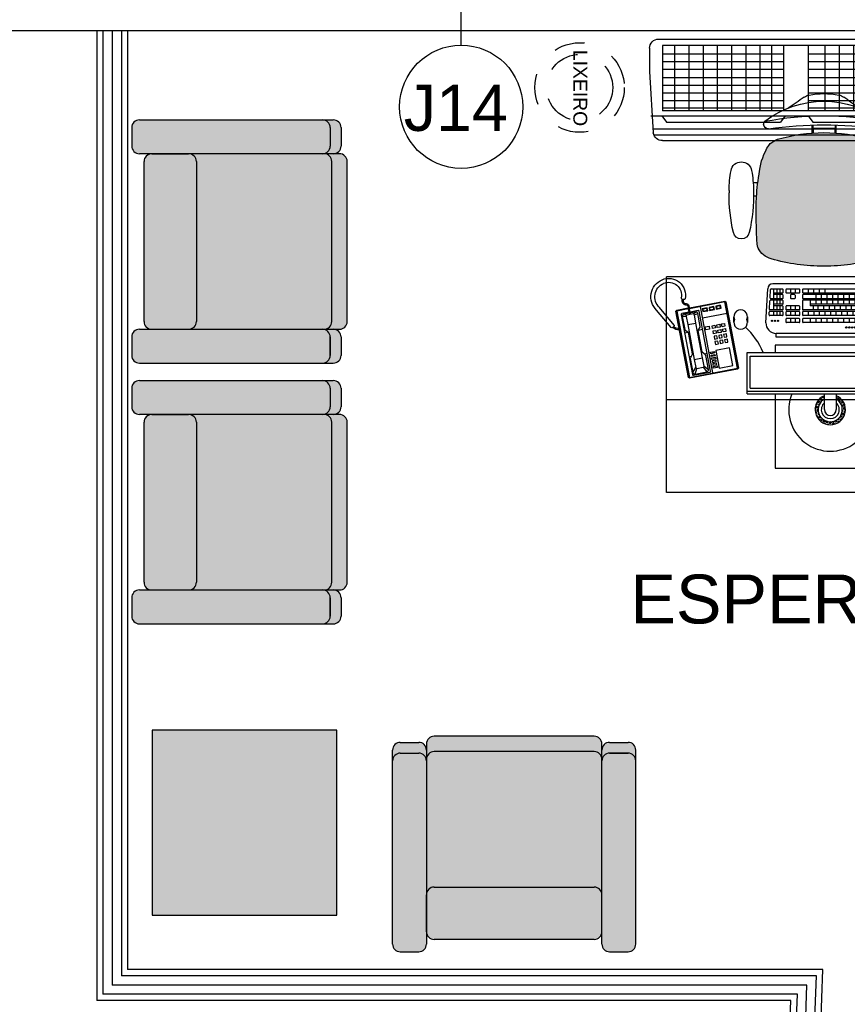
# Model space of a CAD drawing. Header units: inches. Extents: x 340 to 434, y 14 to 254.
# Tile 175 of 182: x 427.18 to 429.87, y 156.47 to 159.66. Entities that reach past the tile are written whole.
import ezdxf

# ---------------------------------------------------------------- set-up
doc = ezdxf.new("R2010")
doc.units = ezdxf.units.IN
doc.header["$MEASUREMENT"] = 0
doc.linetypes.add('HIDDEN', pattern=[9.525, 6.35, -3.175])
for name, color, linetype in [('TJ-DRYWALL', 132, 'Continuous'), ('TJ-ESQUADRIA1', 1, 'Continuous'), ('TJ-LADEVIDRO', 11, 'Continuous'), ('TJ-MOBILIÁRIO', 2, 'Continuous'), ('TJ-MOBILIÁRIOEXISTENTE', 2, 'Continuous'), ('TJ-SPLIT', 142, 'Continuous'), ('TJ-TEXTO03 1PARA100', 3, 'Continuous'), ('TJ-TEXTOESQUADRIA', 200, 'Continuous')]:
    doc.layers.add(name, color=color, linetype=linetype)
doc.styles.add('ARIAL', font='arial.ttf')
doc.styles.get("Standard").update_dxf_attribs({"font": 'arial.ttf'})
doc.linetypes.add('BATTING', pattern='A,0.00254,-2.54,[134,ltypeshp.shx,S=2.54,R=0,X=-2.54,Y=0],-5.08,[134,ltypeshp.shx,S=2.54,R=180,X=2.54,Y=0],-2.54', length=10.16254)

# ---------------------------------------------------------------- blocks, each defined once
blk = doc.blocks.new('SOFÁ 1 LUG')
at = {"layer": 'TJ-MOBILIÁRIO'}
h = blk.add_hatch(color=245, dxfattribs=at)
h.dxf.hatch_style = 1
h.paths.add_polyline_path([(-0.285, 0.015, 0.414214), (-0.31, 0.04), (-0.37, 0.04, 0.414214), (-0.395, 0.015), (-0.395, -0.58, 0.414214), (-0.37, -0.605), (-0.31, -0.605, 0.414214), (-0.285, -0.58)])
h.paths.add_polyline_path([(0.285, -0.025, 0.414214), (0.26, 0), (-0.26, 0, 0.414214), (-0.285, -0.025), (-0.285, -0.145, 0.414214), (-0.26, -0.17), (0.26, -0.17, 0.414214), (0.285, -0.145)])
h.paths.add_polyline_path([(0.395, 0.015, 0.414214), (0.37, 0.04), (0.31, 0.04, 0.414214), (0.285, 0.015), (0.285, -0.58, 0.414214), (0.31, -0.605), (0.37, -0.605, 0.414214), (0.395, -0.58)])
h.paths.add_polyline_path([(0.285, -0.145, -0.414214), (0.26, -0.17), (-0.26, -0.17, -0.414214), (-0.285, -0.145), (-0.285, -0.58), (-0.285, -0.585, 0.414214), (-0.26, -0.61), (0.26, -0.61, 0.414214), (0.285, -0.585)])
h.paths.add_polyline_path([(0.285, -0.585, -0.414214), (0.26, -0.61), (-0.26, -0.61, -0.414214), (-0.285, -0.585), (-0.285, -0.635, 0.414214), (-0.26, -0.66), (0.26, -0.66, 0.414214), (0.285, -0.635)])
h.paths.add_polyline_path([(-0.285, -0.585), (-0.285, -0.58, -0.414214), (-0.31, -0.605), (-0.37, -0.605, -0.414214), (-0.395, -0.58), (-0.395, -0.615, 0.414214), (-0.37, -0.64), (-0.31, -0.64, 0.414214), (-0.285, -0.615)])
h.paths.add_polyline_path([(0.395, -0.615), (0.395, -0.58, -0.414214), (0.37, -0.605), (0.31, -0.605, -0.414214), (0.285, -0.58), (0.285, -0.585), (0.285, -0.615, 0.414214), (0.31, -0.64), (0.37, -0.64, 0.414214)])
for p, q in [((-0.31, 0.04), (-0.37, 0.04)), ((0.37, 0.04), (0.31, 0.04)), ((-0.395, 0.015), (-0.395, -0.615)), ((-0.285, 0.015), (-0.285, -0.635)), ((-0.26, 0), (0.26, 0)), ((0.285, -0.635), (0.285, 0.015)), ((0.395, 0.015), (0.395, -0.615)), ((-0.285, -0.025), (-0.285, -0.145)), ((0.285, -0.025), (0.285, -0.145)), ((0.26, -0.17), (-0.26, -0.17)), ((-0.31, -0.605), (-0.37, -0.605)), ((-0.37, -0.605), (-0.31, -0.605)), ((0.37, -0.605), (0.31, -0.605)), ((-0.26, -0.61), (0.26, -0.61)), ((-0.31, -0.64), (-0.37, -0.64)), ((-0.26, -0.66), (0.26, -0.66)), ((0.37, -0.64), (0.31, -0.64))]:
    blk.add_line(p, q, dxfattribs=at)
for centre, start, end in [((-0.37, 0.015), 90, 180), ((-0.31, 0.015), 0, 90), ((0.31, 0.015), 90, 180), ((0.37, 0.015), 0, 90), ((-0.26, -0.025), 90, 180), ((0.26, -0.025), 0, 90), ((-0.26, -0.145), 180, 270), ((0.26, -0.145), 270, 0), ((-0.37, -0.58), 180, 270), ((-0.37, -0.58), 180, 270), ((-0.31, -0.58), 270, 0), ((-0.31, -0.58), 270, 0), ((-0.26, -0.585), 180, 270), ((-0.26, -0.585), 180, 270), ((0.26, -0.585), 270, 0), ((0.31, -0.58), 180, 270), ((0.37, -0.58), 270, 0), ((-0.37, -0.615), 180, 270), ((-0.31, -0.615), 270, 0), ((-0.26, -0.635), 180, 270), ((0.26, -0.635), 270, 0), ((0.31, -0.615), 180, 270), ((0.37, -0.615), 270, 0)]:
    blk.add_arc(centre, 0.025, start, end, dxfattribs=at)
blk = doc.blocks.new('poltrona diretor giratória')
h = blk.add_hatch(color=20)
h.set_gradient(color1=(255, 63, 0), color2=(255, 63, 0), tint=0.86, name='HEMISPHERICAL')
h.paths.add_polyline_path([(0.2192, -0.3365, 0.030126), (0.2092, -0.2515, 0.112051), (0.1795, -0.168, 0.029573), (0.1748, -0.1625, 0.071823), (0.1505, -0.1482, 0.071429), (0, -0.1266, 0.071429), (-0.1505, -0.1482, 0.071823), (-0.1748, -0.1625, 0.029573), (-0.1795, -0.168, 0.112051), (-0.2092, -0.2515, 0.030126), (-0.2192, -0.3365, 0.026966), (-0.2167, -0.4907, 0.092712), (-0.2134, -0.5016, 0.218944), (-0.1721, -0.5368, 0.069011), (0, -0.5604, 0.069011), (0.1721, -0.5368, 0.218946), (0.2134, -0.5016, 0.102563), (0.2168, -0.4895, 0.026756)])
at = {"layer": 'TJ-MOBILIÁRIO'}
for p, q in [((-0.0388, -0.1022), (-0.0388, -0.128)), ((-0.0361, -0.1021), (-0.0361, -0.1278)), ((-0.0354, -0.1125), (-0.0354, -0.1277)), ((0.0356, -0.1125), (-0.0354, -0.1125)), ((0.0356, -0.1125), (0.0356, -0.1277)), ((0.0363, -0.1021), (0.0363, -0.1278)), ((0.039, -0.1022), (0.039, -0.128)), ((-0.2297, -0.2901, 0), (-0.215, -0.2901, 0)), ((0.215, -0.29, 0), (0.2299, -0.29, 0)), ((-0.2284, -0.3331, 0), (-0.219, -0.3331, 0)), ((0.219, -0.3331, 0), (0.2286, -0.3331, 0))]:
    blk.add_line(p, q, dxfattribs=at)
at = {"layer": 'TJ-MOBILIÁRIO', "linetype": 'Continuous', "ltscale": 25.4}
for p, q in [((-0.3082, -0.3147, 0), (-0.3083, -0.3221, 0)), ((-0.2283, -0.3221, 0), (-0.2284, -0.3147, 0)), ((0.3084, -0.3147, 0), (0.3085, -0.3221, 0))]:
    blk.add_line(p, q, dxfattribs=at)
at = {"layer": 'TJ-MOBILIÁRIO'}
for centre, radius, start, end in [((0, -0.2485), 0.2485, 78.8778, 101.1222), ((0, -0.3411), 0.3164, 52.5531, 127.4469), ((-0.4729, 0.5278), 0.6763, 301.8108, 307.1601), ((-0.0414, -0.0448), 0.0407, 99.1898, 124.2903), ((0.0414, -0.0448), 0.0407, 55.7097, 80.8102), ((0.4729, 0.5278), 0.6763, 232.8399, 238.1892), ((-0.181, -0.0998), 0.015, 139.1833, 180), ((0, -1.099), 1.0272, 79.2072, 100.7928), ((0.181, -0.0998), 0.015, 0, 40.8167), ((-0.1802, -0.0989), 0.0158, 182.978, 269.4431), ((0, -1.3395), 1.238, 81.623, 98.377), ((0, -0.6615), 0.5349, 89.9995, 106.342), ((0, -0.6615), 0.5349, 73.658, 90.0005), ((0.1802, -0.0989), 0.0158, 270.5569, 357.022), ((-0.113, -0.2396), 0.0988, 112.3141, 128.7465), ((0.113, -0.2396), 0.0988, 51.2535, 67.6859), ((-0.0105, -0.2752), 0.2001, 147.6271, 173.2006), ((-0.1305, -0.2048), 0.0612, 136.3456, 143.1214), ((0.1305, -0.2048), 0.0612, 36.8786, 43.6544), ((0.0105, -0.2752), 0.2001, 6.7994, 32.3729), ((0.4905, -0.3769), 0.7109, 169.839, 176.7413), ((-0.4905, -0.3769), 0.7109, 3.2587, 10.161), ((1.2113, -0.3902), 1.4315, 177.8472, 184.0258), ((-1.2113, -0.3902), 1.4315, 355.9742, 2.1528), ((-0.1862, -0.4874), 0.0307, 186.2228, 207.4103), ((-0.1544, -0.4742), 0.065, 204.8741, 254.602), ((0.1544, -0.4742), 0.065, 285.398, 335.1259), ((0.1862, -0.4874), 0.0307, 332.5897, 353.7772), ((-0.0007, 0.0717), 0.6322, 254.3071, 270.046), ((0.0007, 0.0717), 0.6322, 269.954, 285.6929)]:
    blk.add_arc(centre, radius, start, end, dxfattribs=at)
at = {"layer": 'TJ-MOBILIÁRIO', "linetype": 'Continuous', "ltscale": 25.4}
for centre, radius, start, end in [((-0.2683, -0.2557, 0), 0.034, 9.9832, 170.0168), ((0.2685, -0.2557, 0), 0.034, 9.9832, 170.0168), ((0.1213, -0.3243, 0), 0.4296, 170.0113, 178.7145), ((-0.6579, -0.3243, 0), 0.4296, 1.2855, 9.9887), ((0.6581, -0.3243, 0), 0.4296, 170.0113, 178.7145), ((-0.1211, -0.3243, 0), 0.4296, 1.2855, 9.9887), ((0.795, -0.3253, 0), 0.5665, 178.9303, 192.8326), ((0.2592, -0.3251, 0), 0.5675, 179.7013, 192.8268), ((-0.7958, -0.3251, 0), 0.5675, 347.1732, 0.2987), ((-0.259, -0.3251, 0), 0.5675, 347.1732, 0.2987), ((-0.2683, -0.4452, 0), 0.0265, 192.8268, 347.1732), ((0.2685, -0.4452, 0), 0.0265, 192.8268, 347.1732)]:
    blk.add_arc(centre, radius, start, end, dxfattribs=at)
blk = doc.blocks.new('MESA-CANTO')
at = {"layer": 'TJ-MOBILIÁRIO'}
h = blk.add_hatch(color=181, dxfattribs=at)
h.dxf.hatch_style = 1
h.paths.add_polyline_path([(0.6, 0.6), (0, 0.6), (0, 0), (0.6, 0)])
blk.add_lwpolyline([(0, 0), (0.6, 0), (0.6, 0.6), (0, 0.6)], close=True, dxfattribs=at)
blk = doc.blocks.new('COMPUTER')
at = {"layer": 'TJ-MOBILIÁRIO', "linetype": 'Continuous'}
for p, q in [((0.4653, 0.134), (0.4836, 0.134)), ((0.2336, 0.0906), (0.2336, -0.4494)), ((0.2336, 0.0906), (0.3677, 0.0906)), ((0.3677, 0.0906), (0.3677, -0.4494)), ((0.4836, 0.0897), (0.4653, 0.0897)), ((0.4641, 0.0296), (0.574, 0.0237)), ((0.5905, -0.3503), (0.5905, 0.0072)), ((0.4176, -0.3398), (0.4176, -0.0033)), ((0.4176, -0.0033), (0.4294, -0.0033)), ((0.4294, -0.3398), (0.4294, -0.0033)), ((0.4176, -0.3398), (0.4294, -0.3398)), ((0.4641, -0.3727), (0.574, -0.3668)), ((0.2336, -0.4494), (0.3677, -0.4494))]:
    blk.add_line(p, q, dxfattribs=at)
at = {"layer": 'TJ-MOBILIÁRIO', "color": 1, "linetype": 'Continuous'}
for p, q in [((0.2422, 0.0906), (0.2422, -0.4494)), ((0.2517, 0.0806), (0.2517, -0.4394)), ((0.2517, 0.0806), (0.3556, 0.0806)), ((0.3556, 0.0806), (0.3556, -0.4394)), ((0.4873, -0.0239), (0.4873, 0.0176)), ((0.5005, 0.0047), (0.4873, 0.0047)), ((0.4893, 0.0195), (0.4987, 0.019)), ((0.5005, -0.0239), (0.5005, 0.0171)), ((0.5055, -0.0239), (0.5055, 0.0166)), ((0.537, 0.0047), (0.5055, 0.0047)), ((0.5075, 0.0185), (0.5352, 0.017)), ((0.5187, -0.0239), (0.5187, 0.0047)), ((0.5238, -0.0239), (0.5238, 0.0047)), ((0.537, -0.0239), (0.537, 0.0151)), ((0.5421, -0.0239), (0.5421, 0.0146)), ((0.5735, 0.0047), (0.5421, 0.0047)), ((0.544, 0.0165), (0.5718, 0.015)), ((0.5553, -0.0239), (0.5553, 0.0047)), ((0.5603, -0.0239), (0.5603, 0.0047)), ((0.5735, -0.0239), (0.5735, 0.0131)), ((0.5005, -0.0054), (0.4873, -0.0054)), ((0.5005, -0.0156), (0.4873, -0.0156)), ((0.4986, -0.0257), (0.4892, -0.0257)), ((0.5187, -0.0054), (0.5055, -0.0054)), ((0.5187, -0.0156), (0.5055, -0.0156)), ((0.5169, -0.0257), (0.5074, -0.0257)), ((0.537, -0.0054), (0.5238, -0.0054)), ((0.537, -0.0156), (0.5238, -0.0156)), ((0.5351, -0.0257), (0.5257, -0.0257)), ((0.5553, -0.0054), (0.5421, -0.0054)), ((0.5553, -0.0156), (0.5421, -0.0156)), ((0.5534, -0.0257), (0.5439, -0.0257)), ((0.5735, -0.0054), (0.5603, -0.0054)), ((0.5735, -0.0156), (0.5603, -0.0156)), ((0.5717, -0.0257), (0.5622, -0.0257)), ((0.4645, -0.078), (0.4645, -0.0372)), ((0.4777, -0.0502), (0.4645, -0.0502)), ((0.4758, -0.0353), (0.4664, -0.0353)), ((0.4777, -0.078), (0.4777, -0.0372)), ((0.4873, -0.078), (0.4873, -0.0372)), ((0.5005, -0.0502), (0.4873, -0.0502)), ((0.4986, -0.0353), (0.4892, -0.0353)), ((0.5005, -0.078), (0.5005, -0.0372)), ((0.5055, -0.078), (0.5055, -0.0372)), ((0.5187, -0.0502), (0.5055, -0.0502)), ((0.5169, -0.0353), (0.5074, -0.0353)), ((0.5187, -0.078), (0.5187, -0.0372)), ((0.5421, -0.0631), (0.5421, -0.052)), ((0.5534, -0.0502), (0.5439, -0.0502)), ((0.5553, -0.0631), (0.5553, -0.052)), ((0.5603, -0.078), (0.5603, -0.0372)), ((0.5735, -0.0502), (0.5603, -0.0502)), ((0.5717, -0.0353), (0.5622, -0.0353)), ((0.5735, -0.078), (0.5735, -0.0372)), ((0.4777, -0.065), (0.4645, -0.065)), ((0.4645, -0.3627), (0.4645, -0.0913)), ((0.4758, -0.0798), (0.4664, -0.0798)), ((0.4758, -0.0894), (0.4664, -0.0894)), ((0.4777, -0.3622), (0.4777, -0.0913)), ((0.5005, -0.065), (0.4873, -0.065)), ((0.4873, -0.3607), (0.4873, -0.0913)), ((0.4986, -0.0798), (0.4892, -0.0798)), ((0.4986, -0.0894), (0.4892, -0.0894)), ((0.5005, -0.3602), (0.5005, -0.0913)), ((0.5187, -0.065), (0.5055, -0.065)), ((0.5055, -0.3597), (0.5055, -0.0913)), ((0.5169, -0.0798), (0.5074, -0.0798)), ((0.5351, -0.0894), (0.5074, -0.0894)), ((0.537, -0.3582), (0.537, -0.0913)), ((0.5421, -0.3577), (0.5421, -0.0913)), ((0.5534, -0.065), (0.5439, -0.065)), ((0.5534, -0.0894), (0.5439, -0.0894)), ((0.5553, -0.3572), (0.5553, -0.0913)), ((0.5735, -0.065), (0.5603, -0.065)), ((0.5603, -0.3568), (0.5603, -0.0913)), ((0.5717, -0.0798), (0.5622, -0.0798)), ((0.5717, -0.0894), (0.5622, -0.0894)), ((0.5735, -0.3562), (0.5735, -0.0913)), ((0.4777, -0.1141), (0.4645, -0.1141)), ((0.5005, -0.1076), (0.4873, -0.1076)), ((0.5005, -0.1256), (0.4873, -0.1256)), ((0.5187, -0.1236), (0.5055, -0.1236)), ((0.5187, -0.3592), (0.5187, -0.1141)), ((0.537, -0.1141), (0.5187, -0.1141)), ((0.5238, -0.3587), (0.5238, -0.1141)), ((0.5735, -0.1072), (0.5603, -0.1072)), ((0.5735, -0.1252), (0.5603, -0.1252)), ((0.1374, -0.1616), (0.1369, -0.1594)), ((0.1419, -0.1571), (0.1441, -0.1549)), ((0.1427, -0.1601), (0.1419, -0.1571)), ((0.1471, -0.1557), (0.1441, -0.1549)), ((0.1455, -0.1497), (0.1448, -0.1471)), ((0.1485, -0.1505), (0.1455, -0.1497)), ((0.1457, -0.161), (0.1479, -0.1587)), ((0.1499, -0.1453), (0.1471, -0.1445)), ((0.1479, -0.1587), (0.1471, -0.1557)), ((0.1485, -0.1505), (0.1507, -0.1483)), ((0.1507, -0.1483), (0.1499, -0.1453)), ((0.1551, -0.1439), (0.1573, -0.1417)), ((0.1559, -0.1469), (0.1551, -0.1439)), ((0.1589, -0.1477), (0.1559, -0.1469)), ((0.1603, -0.1425), (0.1573, -0.1417)), ((0.1587, -0.1364), (0.1586, -0.1361)), ((0.1617, -0.1372), (0.1587, -0.1364)), ((0.1593, -0.1474), (0.1612, -0.1455)), ((0.1612, -0.1455), (0.1603, -0.1425)), ((0.1617, -0.1372), (0.164, -0.135)), ((0.164, -0.135), (0.1636, -0.1337)), ((0.1656, -0.1411), (0.1678, -0.1389)), ((0.1662, -0.1435), (0.1656, -0.1411)), ((0.1708, -0.1397), (0.1678, -0.1389)), ((0.1692, -0.1336), (0.1688, -0.132)), ((0.1722, -0.1344), (0.1692, -0.1336)), ((0.1713, -0.1417), (0.1708, -0.1397)), ((0.1722, -0.1344), (0.1744, -0.1322)), ((0.1744, -0.1322), (0.174, -0.1309)), ((0.176, -0.1383), (0.1782, -0.1361)), ((0.1767, -0.1406), (0.176, -0.1383)), ((0.1813, -0.1369), (0.1782, -0.1361)), ((0.1796, -0.1308), (0.1795, -0.1303)), ((0.1827, -0.1316), (0.1796, -0.1308)), ((0.1821, -0.1399), (0.1813, -0.1369)), ((0.1817, -0.1403), (0.1821, -0.1399)), ((0.1827, -0.1316), (0.184, -0.1303)), ((0.1865, -0.1355), (0.1887, -0.1333)), ((0.1873, -0.1385), (0.1865, -0.1355)), ((0.1903, -0.1393), (0.1873, -0.1385)), ((0.1917, -0.1341), (0.1887, -0.1333)), ((0.1903, -0.1393), (0.1925, -0.1371)), ((0.1925, -0.1371), (0.1917, -0.1341)), ((0.1948, -0.1425), (0.1964, -0.1409)), ((0.1994, -0.1417), (0.1964, -0.1409)), ((0.1969, -0.1327), (0.197, -0.1326)), ((0.1978, -0.1357), (0.1969, -0.1327)), ((0.2008, -0.1365), (0.1978, -0.1357)), ((0.2002, -0.1447), (0.1994, -0.1417)), ((0.2001, -0.1448), (0.2002, -0.1447)), ((0.2008, -0.1365), (0.2025, -0.1348)), ((0.2046, -0.1403), (0.2068, -0.1381)), ((0.2054, -0.1433), (0.2046, -0.1403)), ((0.2084, -0.1441), (0.2054, -0.1433)), ((0.2096, -0.1389), (0.2068, -0.1381)), ((0.207, -0.1494), (0.2069, -0.1493)), ((0.2071, -0.1495), (0.207, -0.1494)), ((0.2084, -0.1441), (0.2106, -0.1419)), ((0.2106, -0.1419), (0.2099, -0.139)), ((0.2123, -0.148), (0.2145, -0.1458)), ((0.2131, -0.151), (0.2123, -0.148)), ((0.2161, -0.1518), (0.2131, -0.151)), ((0.2147, -0.157), (0.2138, -0.1568)), ((0.2175, -0.1466), (0.2145, -0.1458)), ((0.2152, -0.1589), (0.2147, -0.157)), ((0.2161, -0.1518), (0.2183, -0.1496)), ((0.2183, -0.1496), (0.2175, -0.1466)), ((0.2199, -0.1556), (0.2221, -0.1534)), ((0.2207, -0.1586), (0.2199, -0.1556)), ((0.2237, -0.1595), (0.2207, -0.1586)), ((0.2238, -0.1539), (0.2221, -0.1534)), ((0.2237, -0.1595), (0.2258, -0.1574)), ((0.4777, -0.1322), (0.4645, -0.1322)), ((0.4777, -0.1502), (0.4645, -0.1502)), ((0.5005, -0.1437), (0.4873, -0.1437)), ((0.5187, -0.1393), (0.5055, -0.1393)), ((0.5187, -0.1574), (0.5055, -0.1574)), ((0.537, -0.1322), (0.5238, -0.1322)), ((0.537, -0.1502), (0.5238, -0.1502)), ((0.5553, -0.1322), (0.5421, -0.1322)), ((0.5553, -0.1502), (0.5421, -0.1502)), ((0.5735, -0.1433), (0.5603, -0.1433)), ((0.133, -0.1737), (0.1346, -0.172)), ((0.1335, -0.1885), (0.1357, -0.1863)), ((0.1343, -0.1915), (0.1335, -0.1886)), ((0.1338, -0.169), (0.1337, -0.169)), ((0.1346, -0.172), (0.1338, -0.169)), ((0.1373, -0.1923), (0.1343, -0.1915)), ((0.1352, -0.1638), (0.1374, -0.1616)), ((0.1352, -0.1638), (0.1352, -0.1637)), ((0.1387, -0.1871), (0.1357, -0.1863)), ((0.1363, -0.178), (0.1385, -0.1758)), ((0.1371, -0.1811), (0.1363, -0.178)), ((0.1401, -0.1819), (0.1371, -0.1811)), ((0.1373, -0.1923), (0.1395, -0.1901)), ((0.1415, -0.1766), (0.1385, -0.1758)), ((0.1395, -0.1901), (0.1387, -0.1871)), ((0.1391, -0.1676), (0.1413, -0.1654)), ((0.1399, -0.1706), (0.1391, -0.1676)), ((0.1429, -0.1714), (0.1399, -0.1706)), ((0.1401, -0.1819), (0.1423, -0.1797)), ((0.1443, -0.1662), (0.1413, -0.1654)), ((0.1423, -0.1797), (0.1415, -0.1766)), ((0.1457, -0.161), (0.1427, -0.1601)), ((0.1429, -0.1714), (0.1436, -0.1707)), ((0.1446, -0.1672), (0.1443, -0.1662)), ((0.1818, -0.1603), (0.2336, -0.1603)), ((0.4777, -0.1683), (0.4645, -0.1683)), ((0.4777, -0.1864), (0.4645, -0.1864)), ((0.5005, -0.1618), (0.4873, -0.1618)), ((0.5005, -0.1798), (0.4873, -0.1798)), ((0.5187, -0.1754), (0.5055, -0.1754)), ((0.537, -0.1683), (0.5238, -0.1683)), ((0.537, -0.1864), (0.5238, -0.1864)), ((0.5553, -0.1683), (0.5421, -0.1683)), ((0.5553, -0.1864), (0.5421, -0.1864)), ((0.5735, -0.1613), (0.5603, -0.1613)), ((0.1398, -0.2051), (0.1405, -0.2044)), ((0.1435, -0.2052), (0.1405, -0.2044)), ((0.1411, -0.1962), (0.1433, -0.1939)), ((0.1419, -0.1992), (0.1411, -0.1962)), ((0.1449, -0.2), (0.1419, -0.1992)), ((0.143, -0.2096), (0.1443, -0.2082)), ((0.1457, -0.1946), (0.1433, -0.1939)), ((0.1443, -0.2082), (0.1435, -0.2052)), ((0.1449, -0.2), (0.1471, -0.1978)), ((0.1465, -0.2137), (0.1482, -0.2121)), ((0.1471, -0.1978), (0.1471, -0.1977)), ((0.1512, -0.2129), (0.1482, -0.2121)), ((0.1488, -0.2038), (0.1501, -0.2025)), ((0.1496, -0.2068), (0.1488, -0.2038)), ((0.1526, -0.2076), (0.1496, -0.2068)), ((0.1505, -0.2174), (0.152, -0.2159)), ((0.152, -0.2159), (0.1512, -0.2129)), ((0.1526, -0.2076), (0.1536, -0.2066)), ((0.1549, -0.2206), (0.1558, -0.2197)), ((0.1588, -0.2205), (0.1558, -0.2197)), ((0.1564, -0.2115), (0.1576, -0.2103)), ((0.1572, -0.2145), (0.1564, -0.2115)), ((0.1602, -0.2153), (0.1572, -0.2145)), ((0.1596, -0.2233), (0.1588, -0.2205)), ((0.1602, -0.2153), (0.1622, -0.2134)), ((0.1641, -0.2191), (0.1663, -0.2169)), ((0.1649, -0.2221), (0.1641, -0.2191)), ((0.1679, -0.2229), (0.1649, -0.2221)), ((0.1693, -0.2177), (0.1663, -0.2169)), ((0.1679, -0.2229), (0.1701, -0.2207)), ((0.1701, -0.2207), (0.1693, -0.2177)), ((0.1753, -0.2193), (0.175, -0.218)), ((0.1784, -0.2201), (0.1753, -0.2193)), ((0.1784, -0.2201), (0.1799, -0.2186)), ((0.2336, -0.1986), (0.1818, -0.1986)), ((0.1822, -0.224), (0.1844, -0.2218)), ((0.1874, -0.2226), (0.1844, -0.2218)), ((0.1882, -0.2256), (0.1874, -0.2226)), ((0.1926, -0.2212), (0.1948, -0.219)), ((0.1934, -0.2242), (0.1926, -0.2212)), ((0.1979, -0.2198), (0.1948, -0.219)), ((0.1965, -0.225), (0.1987, -0.2228)), ((0.1987, -0.2228), (0.1979, -0.2198)), ((0.1993, -0.2145), (0.1992, -0.2145)), ((0.1993, -0.2145), (0.1993, -0.2145)), ((0.2031, -0.2184), (0.2053, -0.2162)), ((0.2039, -0.2214), (0.2031, -0.2184)), ((0.2064, -0.222), (0.2039, -0.2214)), ((0.2083, -0.217), (0.2053, -0.2162)), ((0.2067, -0.2109), (0.2064, -0.2099)), ((0.2097, -0.2117), (0.2067, -0.2109)), ((0.2081, -0.221), (0.2091, -0.22)), ((0.2091, -0.22), (0.2083, -0.217)), ((0.2097, -0.2117), (0.2119, -0.2095)), ((0.2111, -0.2065), (0.2103, -0.2063)), ((0.2119, -0.2095), (0.2111, -0.2065)), ((0.2136, -0.2156), (0.2158, -0.2134)), ((0.2139, -0.2167), (0.2136, -0.2156)), ((0.2171, -0.2137), (0.2158, -0.2134)), ((0.2164, -0.2051), (0.2186, -0.2029)), ((0.2172, -0.2081), (0.2164, -0.2051)), ((0.2202, -0.2089), (0.2172, -0.2081)), ((0.2216, -0.2037), (0.2186, -0.2029)), ((0.2202, -0.2089), (0.2224, -0.2067)), ((0.2224, -0.2067), (0.2216, -0.2037)), ((0.4777, -0.2044), (0.4645, -0.2044)), ((0.4777, -0.2225), (0.4645, -0.2225)), ((0.5005, -0.1979), (0.4873, -0.1979)), ((0.5005, -0.2159), (0.4873, -0.2159)), ((0.5187, -0.1935), (0.5055, -0.1935)), ((0.5187, -0.2116), (0.5055, -0.2116)), ((0.537, -0.2044), (0.5238, -0.2044)), ((0.537, -0.2225), (0.5238, -0.2225)), ((0.5553, -0.2044), (0.5421, -0.2044)), ((0.5553, -0.2225), (0.5421, -0.2225)), ((0.1717, -0.2268), (0.1739, -0.2246)), ((0.172, -0.2276), (0.1717, -0.2268)), ((0.177, -0.2254), (0.1739, -0.2246)), ((0.1778, -0.2284), (0.177, -0.2254)), ((0.1777, -0.2285), (0.1778, -0.2284)), ((0.183, -0.227), (0.1822, -0.224)), ((0.186, -0.2278), (0.183, -0.227)), ((0.186, -0.2278), (0.1882, -0.2256)), ((0.1965, -0.225), (0.1934, -0.2242)), ((0.4777, -0.2405), (0.4645, -0.2405)), ((0.5005, -0.234), (0.4873, -0.234)), ((0.5005, -0.2521), (0.4873, -0.2521)), ((0.5187, -0.2296), (0.5055, -0.2296)), ((0.5187, -0.2477), (0.5055, -0.2477)), ((0.537, -0.2405), (0.5238, -0.2405)), ((0.5553, -0.2405), (0.5421, -0.2405)), ((0.4777, -0.2586), (0.4645, -0.2586)), ((0.4777, -0.2767), (0.4645, -0.2767)), ((0.5005, -0.2701), (0.4873, -0.2701)), ((0.5187, -0.2657), (0.5055, -0.2657)), ((0.5187, -0.2838), (0.5055, -0.2838)), ((0.537, -0.2586), (0.5238, -0.2586)), ((0.537, -0.2767), (0.5238, -0.2767)), ((0.5553, -0.2586), (0.5421, -0.2586)), ((0.5553, -0.2767), (0.5421, -0.2767)), ((0.4777, -0.2947), (0.4645, -0.2947)), ((0.4777, -0.3128), (0.4645, -0.3128)), ((0.5005, -0.2882), (0.4873, -0.2882)), ((0.5005, -0.3062), (0.4873, -0.3062)), ((0.5187, -0.3019), (0.5055, -0.3019)), ((0.537, -0.2947), (0.5238, -0.2947)), ((0.537, -0.3128), (0.5238, -0.3128)), ((0.5553, -0.2947), (0.5421, -0.2947)), ((0.5553, -0.3128), (0.5421, -0.3128)), ((0.5735, -0.3058), (0.5603, -0.3058)), ((0.4777, -0.3308), (0.4645, -0.3308)), ((0.4777, -0.3491), (0.4645, -0.3491)), ((0.5005, -0.3243), (0.4873, -0.3243)), ((0.5005, -0.3426), (0.4873, -0.3426)), ((0.5187, -0.3199), (0.5055, -0.3199)), ((0.5187, -0.338), (0.5055, -0.338)), ((0.537, -0.3308), (0.5238, -0.3308)), ((0.537, -0.3491), (0.5238, -0.3491)), ((0.5553, -0.3308), (0.5421, -0.3308)), ((0.5735, -0.3239), (0.5603, -0.3239)), ((0.5735, -0.3422), (0.5603, -0.3422)), ((0.4665, -0.3645), (0.4759, -0.364)), ((0.4893, -0.3626), (0.4987, -0.3621)), ((0.5075, -0.3616), (0.517, -0.3611)), ((0.5258, -0.3606), (0.5352, -0.3601)), ((0.544, -0.3596), (0.5535, -0.3591)), ((0.5623, -0.3586), (0.5718, -0.3581)), ((0.2517, -0.4394), (0.3556, -0.4394))]:
    blk.add_line(p, q, dxfattribs=at)
at = {"layer": 'TJ-MOBILIÁRIO', "linetype": 'Continuous'}
for points in [[(0.2336, 0), (-0.0087, 0), (-0.0087, -0.36), (0.2336, -0.36)], [(0.3677, -0.36), (0.3913, -0.36), (0.3913, 0), (0.3677, 0)]]:
    blk.add_lwpolyline(points, dxfattribs=at)
at = {"layer": 'TJ-MOBILIÁRIO', "color": 1, "linetype": 'Continuous'}
for centre in [(0.4702, 0.0097), (0.4702, 0.0002), (0.4702, -0.0094), (0.4487, -0.2314), (0.4487, -0.241), (0.4487, -0.2505), (0.4487, -0.2601), (0.4487, -0.2697), (0.4487, -0.2793), (0.4487, -0.2888)]:
    blk.add_circle(centre, 0.0022, dxfattribs=at)
at = {"layer": 'TJ-MOBILIÁRIO', "linetype": 'Continuous'}
for centre, radius, start, end in [((0.4653, 0.1119), 0.0222, 65.5382, 294.4618), ((0.4836, 0.1119), 0.0222, 245.5382, 114.4618), ((0.4624, -0.0033), 0.033, 86.9059, 180), ((0.574, 0.0072), 0.0165, 0, 90), ((0.1818, -0.1794), 0.135, 67.4598, 292.5402), ((0.4624, -0.3398), 0.033, 180, 273.0941), ((0.574, -0.3503), 0.0165, 270, 0)]:
    blk.add_arc(centre, radius, start, end, dxfattribs=at)
at = {"layer": 'TJ-MOBILIÁRIO', "color": 1, "linetype": 'Continuous'}
for centre, radius, start, end in [((0.4892, 0.0176), 0.00187, 86.9059, 180), ((0.4986, 0.0171), 0.00187, 360, 86.9059), ((0.5074, 0.0166), 0.00187, 86.9059, 180), ((0.5351, 0.0151), 0.00187, 360, 86.9059), ((0.5439, 0.0146), 0.00187, 86.9059, 180), ((0.5717, 0.0131), 0.00187, 360, 86.9059), ((0.4892, -0.0239), 0.00187, 180, 270), ((0.4986, -0.0239), 0.00187, 270, 360), ((0.5074, -0.0239), 0.00187, 180, 270), ((0.5169, -0.0239), 0.00187, 270, 360), ((0.5257, -0.0239), 0.00187, 180, 270), ((0.5351, -0.0239), 0.00187, 270, 360), ((0.5439, -0.0239), 0.00187, 180, 270), ((0.5534, -0.0239), 0.00187, 270, 360), ((0.5622, -0.0239), 0.00187, 180, 270), ((0.5717, -0.0239), 0.00187, 270, 360), ((0.4664, -0.0372), 0.00187, 90, 180), ((0.4758, -0.0372), 0.00187, 360, 90), ((0.4892, -0.0372), 0.00187, 90, 180), ((0.4986, -0.0372), 0.00187, 360, 90), ((0.5074, -0.0372), 0.00187, 90, 180), ((0.5169, -0.0372), 0.00187, 360, 90), ((0.5439, -0.052), 0.00187, 90, 180), ((0.5439, -0.0631), 0.00187, 180, 270), ((0.5534, -0.052), 0.00187, 360, 90), ((0.5534, -0.0631), 0.00187, 270, 360), ((0.5622, -0.0372), 0.00187, 90, 180), ((0.5717, -0.0372), 0.00187, 360, 90), ((0.4664, -0.078), 0.00187, 180, 270), ((0.4664, -0.0913), 0.00187, 90, 180), ((0.4758, -0.078), 0.00187, 270, 360), ((0.4758, -0.0913), 0.00187, 360, 90), ((0.4892, -0.078), 0.00187, 180, 270), ((0.4892, -0.0913), 0.00187, 90, 180), ((0.4986, -0.078), 0.00187, 270, 360), ((0.4986, -0.0913), 0.00187, 360, 90), ((0.5074, -0.078), 0.00187, 180, 270), ((0.5074, -0.0913), 0.00187, 90, 180), ((0.5169, -0.078), 0.00187, 270, 360), ((0.5351, -0.0913), 0.00187, 360, 90), ((0.5439, -0.0913), 0.00187, 90, 180), ((0.5534, -0.0913), 0.00187, 360, 90), ((0.5622, -0.078), 0.00187, 180, 270), ((0.5622, -0.0913), 0.00187, 90, 180), ((0.5717, -0.078), 0.00187, 270, 360), ((0.5717, -0.0913), 0.00187, 360, 90), ((0.1818, -0.1794), 0.0492, 22.9581, 337.0419), ((0.1818, -0.1794), 0.0392, 29.3143, 330.6857), ((0.1818, -0.1794), 0.0292, 41.0987, 318.9013), ((0.1818, -0.1794), 0.0192, 90, 270), ((0.4664, -0.3627), 0.00187, 180, 273.0941), ((0.4758, -0.3622), 0.00187, 273.0941, 360), ((0.4892, -0.3607), 0.00187, 180, 273.0941), ((0.4986, -0.3602), 0.00187, 273.0941, 360), ((0.5074, -0.3597), 0.00187, 180, 273.0941), ((0.5169, -0.3592), 0.00187, 273.0941, 360), ((0.5257, -0.3587), 0.00187, 180, 273.0941), ((0.5351, -0.3582), 0.00187, 273.0941, 360), ((0.5439, -0.3577), 0.00187, 180, 273.0941), ((0.5534, -0.3572), 0.00187, 273.0941, 360), ((0.5622, -0.3568), 0.00187, 180, 273.0941), ((0.5717, -0.3562), 0.00187, 273.0941, 360)]:
    blk.add_arc(centre, radius, start, end, dxfattribs=at)
blk.add_open_spline([(0.3677, 0.0387), (0.3991, 0.0524), (0.4272, 0.0715), (0.4497, 0.0961)], degree=3, dxfattribs=at)
blk = doc.blocks.new('A$C794E0566')
for p, q in [((0.225, 1, 0), (0.0248, 0.9876, 0)), ((0.3, 1, 0), (0.225, 1, 0)), ((0.0191, 0.014, 0), (0.0191, 0.986, 0)), ((0.0388, 0.0105, 0), (0.0388, 0.9885, 0)), ((0.08, 0.96, 0), (0.0598, 0.9446, 0)), ((0.08, 0.0048, 0), (0.08, 0.991, 0)), ((0.33, 0.03, 0), (0.33, 0.97, 0)), ((0, 0.0419, 0), (0, 0.9581, 0)), ((0.0598, 0.896, 0), (0.0598, 0.9446, 0)), ((0.3202, 0.9347, 0), (0.3577, 0.9347, 0)), ((0.08, 0.8806, 0), (0.0598, 0.896, 0)), ((0.3202, 0.903, 0), (0.3577, 0.903, 0)), ((0.3577, 0.903, 0), (0.3577, 0.8713, 0)), ((0.08, 0.8555, 0), (0.0598, 0.84, 0)), ((0.0598, 0.5309, 0), (0.0598, 0.84, 0)), ((0.3088, 0.8475, 0), (0.097, 0.8475, 0)), ((0.097, 0.8475, 0), (0.097, 0.0425, 0)), ((0.1065, 0.5152, 0), (0.1065, 0.8475, 0)), ((0.1302, 0.5152, 0), (0.1302, 0.8475, 0)), ((0.1552, 0.5152, 0), (0.1552, 0.8475, 0)), ((0.1802, 0.5152, 0), (0.1802, 0.8475, 0)), ((0.2048, 0.5152, 0), (0.2048, 0.8475, 0)), ((0.232, 0.5152, 0), (0.232, 0.8475, 0)), ((0.257, 0.5152, 0), (0.257, 0.8475, 0)), ((0.2816, 0.5152, 0), (0.2816, 0.8475, 0)), ((0.3088, 0.8475, 0), (0.3088, 0.0425, 0)), ((0.3088, 0.8013, 0), (0.097, 0.8013, 0)), ((0.3088, 0.755, 0), (0.097, 0.755, 0)), ((0.3088, 0.7088, 0), (0.097, 0.7088, 0)), ((0.3088, 0.6625, 0), (0.097, 0.6625, 0)), ((0.3088, 0.6163, 0), (0.097, 0.6163, 0)), ((0.3088, 0.57, 0), (0.097, 0.57, 0)), ((0.08, 0.5154, 0), (0.0598, 0.5309, 0)), ((0.3088, 0.5152, 0), (0.097, 0.5152, 0)), ((0.08, 0.4409, 0), (0.0598, 0.4255, 0)), ((0.0598, 0.0555, 0), (0.0598, 0.4255, 0)), ((0.3088, 0.4352, 0), (0.097, 0.4352, 0)), ((0.1065, 0.0425, 0), (0.1065, 0.4352, 0)), ((0.1302, 0.0425, 0), (0.1302, 0.4352, 0)), ((0.1552, 0.0425, 0), (0.1552, 0.4352, 0)), ((0.1802, 0.0425, 0), (0.1802, 0.4352, 0)), ((0.2048, 0.0425, 0), (0.2048, 0.4352, 0)), ((0.232, 0.0425, 0), (0.232, 0.4352, 0)), ((0.257, 0.0425, 0), (0.257, 0.4352, 0)), ((0.2816, 0.0425, 0), (0.2816, 0.4352, 0)), ((0.3088, 0.3968, 0), (0.097, 0.3968, 0)), ((0.3088, 0.3968, 0), (0.097, 0.3968, 0)), ((0.3088, 0.3588, 0), (0.097, 0.3588, 0)), ((0.3088, 0.3588, 0), (0.097, 0.3588, 0)), ((0.3088, 0.3125, 0), (0.097, 0.3125, 0)), ((0.3088, 0.2663, 0), (0.097, 0.2663, 0)), ((0.3088, 0.2663, 0), (0.097, 0.2663, 0)), ((0.3088, 0.2663, 0), (0.097, 0.2663, 0)), ((0.3088, 0.2663, 0), (0.097, 0.2663, 0)), ((0.3088, 0.22, 0), (0.097, 0.22, 0)), ((0.3088, 0.22, 0), (0.097, 0.22, 0)), ((0.3088, 0.1738, 0), (0.097, 0.1738, 0)), ((0.3088, 0.1738, 0), (0.097, 0.1738, 0)), ((0.3088, 0.1738, 0), (0.097, 0.1738, 0)), ((0.3088, 0.1738, 0), (0.097, 0.1738, 0)), ((0.3088, 0.1275, 0), (0.097, 0.1275, 0)), ((0.3088, 0.1275, 0), (0.097, 0.1275, 0)), ((0.3088, 0.0813, 0), (0.097, 0.0813, 0)), ((0.3088, 0.0813, 0), (0.097, 0.0813, 0)), ((0.3088, 0.0813, 0), (0.097, 0.0813, 0)), ((0.3088, 0.0813, 0), (0.097, 0.0813, 0)), ((0.08, 0.04, 0), (0.0598, 0.0555, 0)), ((0.08, 0.04, 0), (0.0598, 0.0555, 0)), ((0.3088, 0.0425, 0), (0.097, 0.0425, 0)), ((0.3088, 0.0425, 0), (0.097, 0.0425, 0)), ((0.225, 0, 0), (0.0248, 0.0124, 0)), ((0.225, 0, 0), (0.0248, 0.0124, 0)), ((0.3, 0, 0), (0.225, 0, 0)), ((0.3, 0, 0), (0.225, 0, 0))]:
    blk.add_line(p, q)
at = {"lineweight": -3}
blk.add_line((0.3181, 0.9131, 0), (0.3181, 0.9131, 0), dxfattribs=at)
for centre, start, end in [((0.3, 0.97, 0), 0, 90), ((0.03, 0.9581, 0), 100, 180), ((0.03, 0.0419, 0), 180, 260), ((0.03, 0.0419, 0), 180, 260), ((0.3, 0.03, 0), 270, 0), ((0.3, 0.03, 0), 270, 0)]:
    blk.add_arc(centre, 0.03, start, end)
blk.add_spline([(0.3302, 0.943, 0), (0.3101, 0.9289, 0), (0.3101, 0.8973, 0), (0.3101, 0.873, 0), (0.3017, 0.8614, 0)], degree=3, dxfattribs=at)
blk = doc.blocks.new('LIXEIRO')
at = {"layer": 'TJ-MOBILIÁRIO', "linetype": 'HIDDEN', "ltscale": 0.01}
for radius in [0.1453, 0.1075]:
    blk.add_circle((0, 0), radius, dxfattribs=at)
at = {"layer": 'TJ-MOBILIÁRIO', "color": 1, "insert": (-0.1224, 0.0247), "char_height": 0.045, "attachment_point": 1}
blk.add_mtext_dynamic_manual_height_columns('LIXEIRO', width=0.191954, gutter_width=12.5, heights=[0], dxfattribs=at)
blk = doc.blocks.new('TELEFONE')
at = {"color": 1}
for p, q in [((-0.1479, 0.2055), (-0.136, 0.1919)), ((-0.1415, 0.2119), (-0.1328, 0.1951)), ((-0.1116, 0.1951), (-0.103, 0.2119)), ((-0.1084, 0.1919), (-0.0966, 0.2055)), ((-0.1355, 0.1647), (-0.1089, 0.1647)), ((-0.1904, 0.049), (-0.2263, -0.0154)), ((-0.1794, 0.0429), (-0.2156, -0.0222)), ((-0.186, 0.0502), (-0.1806, 0.0472)), ((-0.1355, 0.0496), (-0.1089, 0.0496)), ((-0.136, 0.0225), (-0.1479, 0.0207)), ((-0.1328, 0.0192), (-0.1415, 0.0143)), ((-0.1116, 0.0192), (-0.103, 0.0143)), ((-0.1084, 0.0225), (-0.0966, 0.0207)), ((-0.1331, -0.0323), (-0.1386, -0.0352))]:
    blk.add_line(p, q, dxfattribs=at)
at = {"color": 253}
for p, q in [((-0.0841, 0.2191), (-0.0841, 0)), ((-0.1508, 0.1528), (-0.1436, 0.1528)), ((-0.1009, 0.1528), (-0.0905, 0.1528)), ((-0.1508, 0.0738), (-0.1389, 0.0738)), ((-0.1056, 0.0738), (-0.0905, 0.0738)), ((-0.0032, 0.0381), (-0.0841, 0.0381)), ((-0.0794, 0.0175), (-0.0778, 0.0159)), ((-0.0778, 0.0095), (-0.0794, 0.0079)), ((-0.0651, 0.0159), (-0.0635, 0.0175)), ((-0.0651, 0.0095), (-0.0635, 0.0079)), ((-0.0572, 0.0175), (-0.0556, 0.0159)), ((-0.0556, 0.0095), (-0.0572, 0.0079)), ((-0.0429, 0.0159), (-0.0413, 0.0175)), ((-0.0429, 0.0095), (-0.0413, 0.0079)), ((-0.0349, 0.0175), (-0.0333, 0.0159)), ((-0.0333, 0.0095), (-0.0349, 0.0079)), ((-0.0206, 0.0159), (-0.0191, 0.0175)), ((-0.0191, 0.0079), (-0.0206, 0.0095))]:
    blk.add_line(p, q, dxfattribs=at)
at = {"color": 1}
for points in [[(-0.1202, -0.0032), (-0.0032, -0.0032), (0, 0), (0, 0.2191), (-0.0032, 0.2223), (-0.1619, 0.2223), (-0.1651, 0.2191), (-0.1651, 0), (-0.1619, -0.0032), (-0.1242, -0.0032)], [(-0.1619, 0.2223), (-0.1619, 0.2191), (-0.1651, 0.2191)], [(-0.0032, 0.2223), (-0.0032, 0.2191), (0, 0.2191)], [(-0.1619, -0.0032), (-0.1619, 0), (-0.1651, 0)], [(-0.0032, -0.0032), (-0.0032, 0), (0, 0)]]:
    blk.add_lwpolyline(points, dxfattribs=at)
at = {"color": 253}
blk.add_lwpolyline([(-0.1242, 0), (-0.1619, 0), (-0.1619, 0.2191), (-0.0032, 0.2191), (-0.0032, 0), (-0.1202, 0)], dxfattribs=at)
blk.add_lwpolyline([(-0.1246, 0.0111), (-0.1476, 0.0111, -0.414214), (-0.1508, 0.0143), (-0.1508, 0.2119, -0.414214), (-0.1476, 0.2151), (-0.0937, 0.2151, -0.414214), (-0.0905, 0.2119), (-0.0905, 0.0143, -0.414214), (-0.0937, 0.0111), (-0.1199, 0.0111)], format="xyb", dxfattribs=at)
at = {"color": 1}
for points in [[(-0.1246, 0.0143), (-0.1415, 0.0143, -0.415494), (-0.1479, 0.0207), (-0.1477, 0.0633, -0.197108), (-0.1468, 0.0655), (-0.1396, 0.0727, 0.198243), (-0.1387, 0.0749), (-0.1387, 0.1456, 0.170212), (-0.1394, 0.1476), (-0.147, 0.1571, -0.169189), (-0.1477, 0.1591), (-0.1479, 0.2055, -0.415379), (-0.1415, 0.2119), (-0.103, 0.2119, -0.415379), (-0.0966, 0.2055), (-0.0968, 0.1591, -0.169189), (-0.0975, 0.1571), (-0.1051, 0.1476, 0.170212), (-0.1058, 0.1456), (-0.1058, 0.0749, 0.198243), (-0.1048, 0.0727), (-0.0977, 0.0655, -0.197108), (-0.0968, 0.0633), (-0.0966, 0.0207, -0.415494), (-0.103, 0.0143), (-0.1199, 0.0143)], [(-0.1376, -0.0347), (-0.1391, -0.0317, -0.479112), (-0.1283, -0.0142, 0.395392), (-0.1242, -0.0098), (-0.1242, 0.0007)], [(-0.1341, -0.0328), (-0.1355, -0.0301, -0.467761), (-0.1279, -0.0181, 0.39019), (-0.1202, -0.0098), (-0.1202, 0.0007)]]:
    blk.add_lwpolyline(points, format="xyb", dxfattribs=at)
for points in [[(-0.1328, 0.0192, -0.419696), (-0.136, 0.0225), (-0.1355, 0.0496), (-0.1355, 0.1647), (-0.136, 0.1919, -0.419696), (-0.1328, 0.1951), (-0.1116, 0.1951, -0.419696), (-0.1084, 0.1919), (-0.1089, 0.1647), (-0.1089, 0.0496), (-0.1084, 0.0225, -0.419696), (-0.1116, 0.0192)], [(-0.1246, 0.0007), (-0.1246, 0.0156, -1), (-0.1199, 0.0156), (-0.1199, 0.0007)]]:
    blk.add_lwpolyline(points, format="xyb", close=True, dxfattribs=at)
at = {"color": 253}
for points in [[(-0.0667, 0.2042), (-0.0794, 0.2042), (-0.0794, 0.1993), (-0.0667, 0.1993)], [(-0.0667, 0.1898), (-0.0794, 0.1898), (-0.0794, 0.1947), (-0.0667, 0.1947)], [(-0.0619, 0.208), (-0.0159, 0.208), (-0.0159, 0.1492), (-0.0619, 0.1492)], [(-0.0667, 0.1803), (-0.0794, 0.1803), (-0.0794, 0.1851), (-0.0667, 0.1851)], [(-0.0667, 0.1756), (-0.0794, 0.1756), (-0.0794, 0.1707), (-0.0667, 0.1707)], [(-0.0667, 0.1661), (-0.0794, 0.1661), (-0.0794, 0.1612), (-0.0667, 0.1612)], [(-0.0667, 0.1566), (-0.0794, 0.1566), (-0.0794, 0.1517), (-0.0667, 0.1517)], [(-0.0587, 0.1296), (-0.0492, 0.1296), (-0.0492, 0.1203), (-0.0587, 0.1203)], [(-0.0429, 0.1296), (-0.0333, 0.1296), (-0.0333, 0.1203), (-0.0429, 0.1203)], [(-0.027, 0.1296), (-0.0175, 0.1296), (-0.0175, 0.1203), (-0.027, 0.1203)], [(-0.0587, 0.1121), (-0.0492, 0.1121), (-0.0492, 0.1029), (-0.0587, 0.1029)], [(-0.0429, 0.1121), (-0.0333, 0.1121), (-0.0333, 0.1029), (-0.0429, 0.1029)], [(-0.027, 0.1121), (-0.0175, 0.1121), (-0.0175, 0.1029), (-0.027, 0.1029)], [(-0.081, 0.0679), (-0.0683, 0.0679), (-0.0683, 0.0772), (-0.081, 0.0772)], [(-0.0587, 0.0854), (-0.0492, 0.0854), (-0.0492, 0.0947), (-0.0587, 0.0947)], [(-0.0587, 0.0679), (-0.0492, 0.0679), (-0.0492, 0.0772), (-0.0587, 0.0772)], [(-0.0429, 0.0854), (-0.0333, 0.0854), (-0.0333, 0.0947), (-0.0429, 0.0947)], [(-0.0429, 0.0679), (-0.0333, 0.0679), (-0.0333, 0.0772), (-0.0429, 0.0772)], [(-0.027, 0.0854), (-0.0175, 0.0854), (-0.0175, 0.0947), (-0.027, 0.0947)], [(-0.027, 0.0679), (-0.0175, 0.0679), (-0.0175, 0.0772), (-0.027, 0.0772)], [(-0.0794, 0.0175), (-0.0635, 0.0175), (-0.0635, 0.0079), (-0.0794, 0.0079)], [(-0.0778, 0.0159), (-0.0651, 0.0159), (-0.0651, 0.0095), (-0.0778, 0.0095)], [(-0.0572, 0.0175), (-0.0413, 0.0175), (-0.0413, 0.0079), (-0.0572, 0.0079)], [(-0.0556, 0.0159), (-0.0429, 0.0159), (-0.0429, 0.0095), (-0.0556, 0.0095)], [(-0.0349, 0.0175), (-0.0191, 0.0175), (-0.0191, 0.0079), (-0.0349, 0.0079)], [(-0.0333, 0.0159), (-0.0206, 0.0159), (-0.0206, 0.0095), (-0.0333, 0.0095)]]:
    blk.add_lwpolyline(points, close=True, dxfattribs=at)
at = {"color": 1}
for centre, radius, start, end in [((-0.1876, 0.0474), 0.00319, 60.8746, 150.8746), ((-0.161, 0.0321), 0.0299, 97.9594, 143.8908), ((-0.161, 0.0321), 0.0259, 99.1969, 142.807), ((-0.1822, 0.0444), 0.00319, 330.8746, 60.8746), ((-0.1772, -0.0501), 0.0601, 144.7235, 257.3747), ((-0.1772, -0.0501), 0.0475, 143.9541, 257.3747), ((-0.1316, -0.0352), 0.00319, 23.6691, 117.2452), ((-0.1785, -0.0557), 0.0544, 257.3747, 23.6691), ((-0.1785, -0.0557), 0.0418, 257.3747, 23.1732), ((-0.1372, -0.038), 0.00319, 117.2452, 203.1732)]:
    blk.add_arc(centre, radius, start, end, dxfattribs=at)

msp = doc.modelspace()

# ---------------------------------------------------------------- linework, layer by layer
at = {"layer": 'TJ-DRYWALL'}
for p, q in [((427.4275, 159.6293), (427.4275, 156.4793)), ((427.4475, 159.6293), (427.4475, 156.4993)), ((427.5075, 159.6293), (427.5075, 156.5593)), ((427.5275, 159.6293), (427.5275, 156.5793)), ((429.7658, 156.5593), (427.5075, 156.5593)), ((429.7866, 156.5793), (427.5275, 156.5793)), ((429.6895, 154.5061), (429.7658, 156.5593)), ((429.7087, 154.4854), (429.7866, 156.5793)), ((429.7036, 156.4993), (427.4475, 156.4993)), ((429.6295, 154.5083), (429.7036, 156.4993)), ((429.6828, 156.4793), (427.4275, 156.4793)), ((429.6088, 154.4891), (429.6828, 156.4793))]:
    msp.add_line(p, q, dxfattribs=at)
at = {"layer": 'TJ-ESQUADRIA1'}
msp.add_line((424.0755, 159.6293), (433.1472, 159.6293), dxfattribs=at)
at = {"layer": 'TJ-LADEVIDRO', "linetype": 'BATTING', "ltscale": 0.03}
for p, q in [((427.4775, 159.6293), (427.4775, 156.5293)), ((429.7347, 156.5293), (427.4775, 156.5293)), ((429.6588, 154.4872), (429.7347, 156.5293))]:
    msp.add_line(p, q, dxfattribs=at)
at = {"layer": 'TJ-MOBILIÁRIO', "color": 1}
for p in [(430.2782, 158.8293), (429.2782, 158.4293)]:
    msp.add_line(p, (429.2782, 158.8293), dxfattribs=at)
at = {"layer": 'TJ-MOBILIÁRIO'}
for p, q in [((430.2782, 158.4293), (429.2782, 158.4293)), ((429.2782, 158.1293), (429.2782, 158.4293)), ((430.5782, 158.1293), (429.2782, 158.1293))]:
    msp.add_line(p, q, dxfattribs=at)
at = {"layer": 'TJ-TEXTOESQUADRIA', "color": 1}
msp.add_line((428.6114, 159.5815), (428.6114, 160.7657), dxfattribs=at)
msp.add_circle((428.6114, 159.3815), 0.2, dxfattribs=at)

# ---------------------------------------------------------------- block references
at = {"layer": 'TJ-MOBILIÁRIO', "xscale": -1}
msp.add_blockref('poltrona diretor giratória', (429.7901, 159.4243), dxfattribs=at)
at = {"layer": 'TJ-MOBILIÁRIO', "color": 0}
for p, rotation in [((427.5809, 158.944), 89.99999999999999), ((427.5809, 158.0973), 89.99999999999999), ((428.7835, 156.6775), 180)]:
    msp.add_blockref('SOFÁ 1 LUG', p, dxfattribs=dict(at, rotation=rotation))
at = {"layer": 'TJ-MOBILIÁRIO', "color": 0, "extrusion": (-2.53406e-31, -4.9626e-31, -1), "zscale": -1, "rotation": 169.3000325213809}
msp.add_blockref('TELEFONE', (-429.4714, 158.7482), dxfattribs=at)
at = {"layer": 'TJ-MOBILIÁRIO'}
msp.add_blockref('MESA-CANTO', (427.6073, 156.7568), dxfattribs=at)
at = {"layer": 'TJ-MOBILIÁRIOEXISTENTE'}
for name, p, rotation in [('LIXEIRO', (428.9961, 159.4441), 270), ('COMPUTER', (429.6313, 158.2162), 89.9999999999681)]:
    msp.add_blockref(name, p, dxfattribs=dict(at, rotation=rotation))
at = {"layer": 'TJ-SPLIT', "xscale": -1, "rotation": 269.9999999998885}
msp.add_blockref('A$C794E0566', (429.2233, 159.2716, 0), dxfattribs=at)

# ---------------------------------------------------------------- texts
at = {"layer": 'TJ-TEXTO03 1PARA100', "insert": (429.0845, 157.8623), "char_height": 0.15875, "width": 1.053119, "attachment_point": 1, "style": 'ARIAL'}
msp.add_mtext('\\pxqc;ESPERA', dxfattribs=at)
at = {"layer": 'TJ-TEXTOESQUADRIA', "color": 202, "insert": (428.4705, 159.4531), "char_height": 0.15, "attachment_point": 1}
msp.add_mtext_dynamic_manual_height_columns('\\pxqc;{\\C107;J14}', width=0.246653, gutter_width=12.5, heights=[0], dxfattribs=at)

doc.saveas('drawing.dxf')
